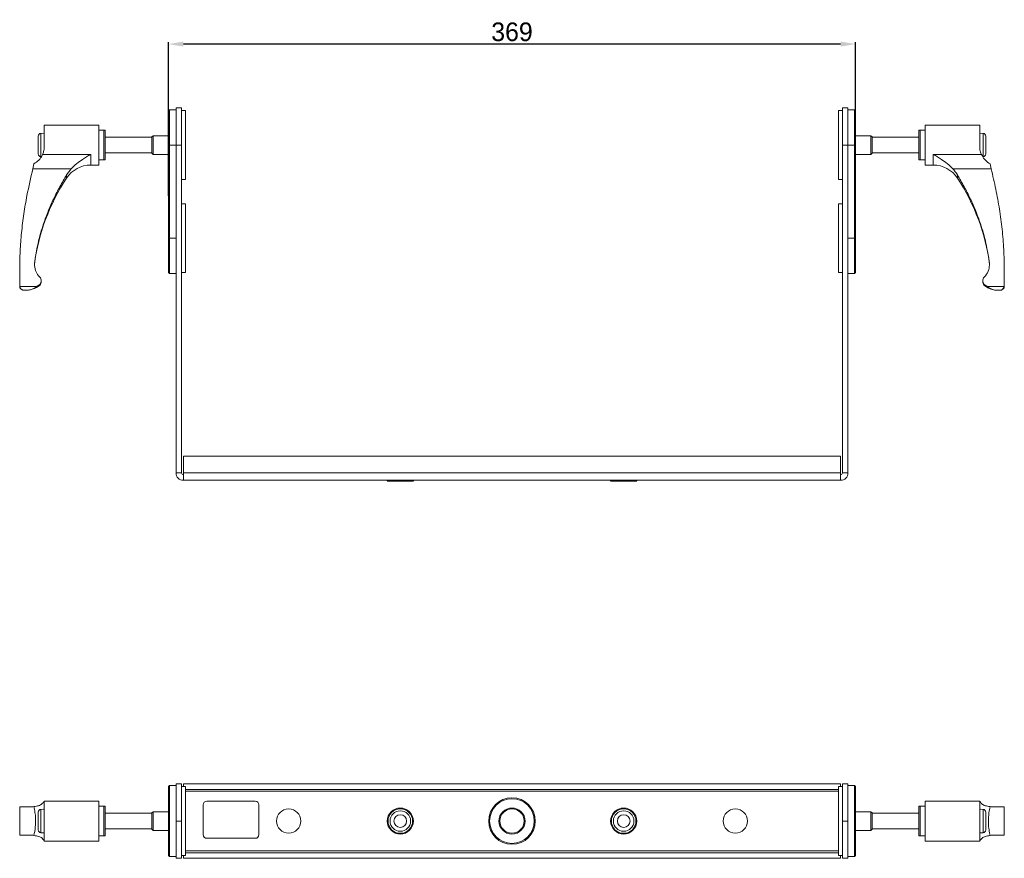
# Model space of a CAD drawing. Header units: millimetres. Extents: x -1094 to 153, y 294 to 767.
# Tile 1 of 2: x -1094 to -565, y 294 to 744. Entities that reach past the tile are written whole.
import ezdxf

# ---------------------------------------------------------------- set-up
doc = ezdxf.new("R2010")
doc.units = ezdxf.units.MM
doc.header["$PDSIZE"] = -1
doc.dimstyles.new('ISO-25', dxfattribs={"dimtxt": 2.5, "dimasz": 2.5, "dimexe": 1.25, "dimexo": 0.625, "dimtad": 1, "dimtxsty": 'Standard', "dimcen": 2.5, "dimadec": 0, "dimazin": 0, "dimtfac": 1, "dimtmove": 0, "dimatfit": 3, "dimfxl": 0, "dimarcsym": 0})

# ---------------------------------------------------------------- blocks, each defined once
blk = doc.blocks.new('*D6')
at = {"color": 0, "lineweight": -2}
for p, q in [((-1014.18, 649.75), (-1014.18, 732.29)), ((-653.18, 731.29), (-1006.18, 731.29)), ((-645.18, 644.83), (-645.18, 732.29))]:
    blk.add_line(p, q, dxfattribs=at)
at = {"color": 0}
for points in [[(-1006.18, 732.63), (-1006.18, 729.96), (-1014.18, 731.29)], [(-653.18, 732.63), (-653.18, 729.96), (-645.18, 731.29)]]:
    blk.add_solid(points, dxfattribs=at)
at = {"layer": 'Defpoints', "color": 0}
for p in [(-1014.18, 731.29), (-1014.18, 648.75), (-645.18, 643.83)]:
    blk.add_point(p, dxfattribs=at)
at = {"color": 0, "insert": (-829.68, 737.82), "char_height": 10, "attachment_point": 5}
blk.add_mtext('369', dxfattribs=at)

msp = doc.modelspace()

# ---------------------------------------------------------------- linework, layer by layer
at = {"color": 7, "linetype": 'Continuous', "lineweight": 15}
for p, q in [((-1013.68, 696.07), (-1014.18, 695.57)), ((-1014.18, 677.07), (-1014.18, 695.57)), ((-1010.18, 696.07), (-1013.68, 696.07)), ((-1013.68, 696.07), (-1013.68, 677.07)), ((-1010.18, 697.07), (-1007.18, 697.07)), ((-1010.18, 677.07), (-1010.18, 697.07)), ((-1007.18, 697.07), (-1007.18, 677.07)), ((-1005.18, 695.57), (-1007.18, 695.57)), ((-1005.18, 658.57), (-1005.18, 695.57)), ((-652.18, 695.57), (-654.18, 695.57)), ((-654.18, 695.57), (-654.18, 658.57)), ((-652.18, 697.07), (-649.18, 697.07)), ((-652.18, 677.07), (-652.18, 697.07)), ((-649.18, 697.07), (-649.18, 677.07)), ((-645.68, 696.07), (-649.18, 696.07)), ((-645.18, 695.57), (-645.68, 696.07)), ((-645.68, 677.07), (-645.68, 696.07)), ((-645.18, 695.57), (-645.18, 677.07)), ((-1051.68, 687.82), (-1080.98, 687.82)), ((-1080.98, 687.82), (-1080.98, 676.27)), ((-1051.68, 687.82), (-1051.68, 677.07)), ((-578.38, 687.82), (-607.68, 687.82)), ((-607.68, 666.32), (-607.68, 687.82)), ((-578.38, 676.27), (-578.38, 687.82)), ((-1080.98, 683.44), (-1082.76, 683.35)), ((-1048.18, 685.07), (-1051.68, 685.07)), ((-1048.98, 685.07), (-1051.68, 685.07)), ((-1048.98, 685.07), (-1048.98, 677.07)), ((-1048.18, 685.07), (-1048.18, 669.07)), ((-607.68, 685.07), (-611.18, 685.07)), ((-611.18, 669.31), (-611.18, 685.07)), ((-607.68, 685.07), (-610.38, 685.07)), ((-610.38, 669.07), (-610.38, 685.07)), ((-576.6, 683.35), (-578.38, 683.44)), ((-1084.18, 677.07), (-1084.18, 681.85)), ((-1023.18, 681.27), (-1048.18, 681.27)), ((-1022.53, 682.07), (-1023.18, 681.42)), ((-1023.18, 681.28), (-1023.18, 681.42)), ((-1023.18, 672.72), (-1023.18, 681.28)), ((-1014.18, 682.07), (-1022.53, 682.07)), ((-1022.53, 682.07), (-1022.53, 672.07)), ((-636.83, 682.07), (-645.18, 682.07)), ((-636.18, 681.42), (-636.83, 682.07)), ((-636.83, 672.07), (-636.83, 682.07)), ((-636.18, 681.42), (-636.18, 672.72)), ((-611.18, 681.27), (-636.18, 681.27)), ((-575.18, 681.85), (-575.18, 672.28)), ((-1084.18, 672.28), (-1084.18, 677.07)), ((-1081.86, 672.05), (-1056.04, 672.05)), ((-1051.68, 677.07), (-1051.68, 666.32)), ((-1048.98, 677.07), (-1048.98, 669.07)), ((-1048.18, 672.87), (-1023.18, 672.87)), ((-1023.18, 672.72), (-1022.53, 672.07)), ((-1022.53, 672.07), (-1014.18, 672.07)), ((-1014.18, 627.07), (-1014.18, 677.07)), ((-1013.68, 677.07), (-1014.18, 677.07)), ((-1013.68, 677.07), (-1010.18, 677.07)), ((-1013.68, 677.07), (-1013.68, 627.07)), ((-1007.18, 677.07), (-1010.18, 677.07)), ((-1010.18, 677.07), (-1010.18, 501.07)), ((-1007.18, 677.07), (-1007.18, 501.07)), ((-649.18, 677.07), (-652.18, 677.07)), ((-652.18, 501.07), (-652.18, 677.07)), ((-645.68, 677.07), (-649.18, 677.07)), ((-649.18, 501.07), (-649.18, 677.07)), ((-645.68, 627.07), (-645.68, 677.07)), ((-645.18, 677.07), (-645.68, 677.07)), ((-645.18, 677.07), (-645.18, 627.07)), ((-645.18, 672.07), (-636.83, 672.07)), ((-636.83, 672.07), (-636.18, 672.72)), ((-636.18, 672.87), (-611.18, 672.87)), ((-603.31, 672.05), (-577.5, 672.05)), ((-1087.13, 664.33), (-1086.55, 667)), ((-1051.68, 669.07), (-1048.18, 669.07)), ((-1051.68, 669.07), (-1048.98, 669.07)), ((-611.18, 669.07), (-611.18, 669.31)), ((-611.18, 669.07), (-607.68, 669.07)), ((-610.38, 669.07), (-607.68, 669.07)), ((-572.81, 667), (-572.23, 664.33)), ((-1066.53, 664.33), (-1087.13, 664.33)), ((-1068.98, 661.08), (-1066.53, 664.33)), ((-1056.04, 666.32), (-1051.68, 666.32)), ((-607.68, 666.32), (-603.31, 666.32)), ((-572.23, 664.33), (-592.83, 664.33)), ((-1007.18, 658.57), (-1005.18, 658.57)), ((-654.18, 658.57), (-652.18, 658.57)), ((-1005.18, 645.57), (-1007.18, 645.57)), ((-1005.18, 608.57), (-1005.18, 645.57)), ((-652.18, 645.57), (-654.18, 645.57)), ((-654.18, 645.57), (-654.18, 608.57)), ((-1013.68, 627.07), (-1014.18, 627.07)), ((-1014.18, 608.57), (-1014.18, 627.07)), ((-1013.68, 627.07), (-1013.68, 608.07)), ((-1013.68, 627.07), (-1010.18, 627.07)), ((-645.68, 627.07), (-649.18, 627.07)), ((-645.68, 608.07), (-645.68, 627.07)), ((-645.18, 627.07), (-645.68, 627.07)), ((-645.18, 627.07), (-645.18, 608.57)), ((-1094.18, 601.67), (-1094.18, 609.99)), ((-1014.18, 608.57), (-1013.68, 608.07)), ((-1007.18, 608.57), (-1005.18, 608.57)), ((-654.18, 608.57), (-652.18, 608.57)), ((-645.68, 608.07), (-645.18, 608.57)), ((-565.18, 609.99), (-565.18, 601.67)), ((-1082.62, 603.78), (-1082.62, 604.17)), ((-1013.68, 608.07), (-1010.18, 608.07)), ((-649.18, 608.07), (-645.68, 608.07)), ((-576.74, 604.17), (-576.74, 603.78)), ((-1094.1, 601.1), (-1094.18, 601.67)), ((-1094.18, 601.67), (-1094.18, 601.29)), ((-1084.91, 601.1), (-1094.1, 601.1)), ((-1092.13, 599.11), (-1091.37, 599.07)), ((-1091.38, 599.07), (-1090.84, 599.07)), ((-1083.25, 602.29), (-1084.91, 601.1)), ((-1083.25, 602.29), (-1083.25, 601.9)), ((-576.11, 601.9), (-576.11, 602.29)), ((-574.44, 601.1), (-576.11, 602.29)), ((-565.25, 601.1), (-574.44, 601.1)), ((-568.52, 599.07), (-567.97, 599.07)), ((-567.99, 599.07), (-567.23, 599.11)), ((-565.18, 601.67), (-565.25, 601.1)), ((-565.18, 601.29), (-565.18, 601.67)), ((-1006.18, 510.07), (-1006.18, 501.07)), ((-653.18, 510.07), (-1006.18, 510.07)), ((-653.18, 501.07), (-653.18, 510.07)), ((-1010.18, 501.07), (-1007.18, 501.07)), ((-1006.18, 497.07), (-1006.18, 501.07)), ((-653.18, 501.07), (-1006.18, 501.07)), ((-653.18, 501.07), (-653.18, 497.07)), ((-652.18, 501.07), (-649.18, 501.07)), ((-653.18, 497.07), (-1006.18, 497.07)), ((-896.23, 497.07), (-896.68, 496.62)), ((-882.68, 496.62), (-896.68, 496.62)), ((-882.68, 496.62), (-883.13, 497.07)), ((-776.23, 497.07), (-776.68, 496.62)), ((-762.68, 496.62), (-776.68, 496.62)), ((-762.68, 496.62), (-763.13, 497.07)), ((-1010.18, 334.1), (-1007.18, 334.1)), ((-1010.18, 314.1), (-1010.18, 334.1)), ((-1007.18, 334.1), (-1007.18, 314.1)), ((-1006.18, 334.1), (-1006.18, 332.6)), ((-653.18, 334.1), (-1006.18, 334.1)), ((-653.18, 334.1), (-653.18, 332.6)), ((-652.18, 334.1), (-649.18, 334.1)), ((-652.18, 314.1), (-652.18, 334.1)), ((-649.18, 334.1), (-649.18, 314.1)), ((-1014.18, 332.6), (-1013.68, 333.1)), ((-1014.18, 295.6), (-1014.18, 332.6)), ((-1013.68, 333.1), (-1013.68, 295.1)), ((-1013.68, 333.1), (-1010.18, 333.1)), ((-1005.18, 332.6), (-1007.18, 332.6)), ((-1005.18, 295.6), (-1005.18, 332.6)), ((-654.18, 331.1), (-1005.18, 331.1)), ((-652.18, 332.6), (-654.18, 332.6)), ((-654.18, 332.6), (-654.18, 319.66)), ((-645.68, 333.1), (-649.18, 333.1)), ((-645.68, 295.1), (-645.68, 333.1)), ((-645.68, 333.1), (-645.18, 332.6)), ((-645.18, 332.6), (-645.18, 295.6)), ((-1051.68, 324.85), (-1080.98, 324.85)), ((-1080.98, 324.85), (-1080.98, 303.35)), ((-1051.68, 324.85), (-1051.68, 303.35)), ((-995.63, 306.83), (-995.63, 322.83)), ((-993.63, 324.83), (-967.63, 324.83)), ((-965.63, 322.83), (-965.63, 306.83)), ((-578.38, 324.85), (-607.68, 324.85)), ((-607.68, 303.35), (-607.68, 324.85)), ((-578.38, 303.35), (-578.38, 324.85)), ((-1086.55, 321.91), (-1087.13, 321.7)), ((-1084.18, 309.31), (-1084.18, 318.88)), ((-1080.98, 320.48), (-1082.76, 320.38)), ((-1080.98, 320.98), (-1081.16, 320.47)), ((-1048.18, 322.1), (-1051.68, 322.1)), ((-1048.98, 322.1), (-1051.68, 322.1)), ((-1048.98, 322.1), (-1048.98, 306.1)), ((-1048.18, 322.1), (-1048.18, 306.1)), ((-1023.18, 318.3), (-1048.18, 318.3)), ((-1022.53, 319.1), (-1023.18, 318.45)), ((-1023.18, 313.03), (-1023.18, 318.45)), ((-1014.18, 319.1), (-1022.53, 319.1)), ((-1022.53, 319.1), (-1022.53, 312.87)), ((-654.18, 319.66), (-654.18, 295.6)), ((-636.83, 319.1), (-645.18, 319.1)), ((-636.18, 318.45), (-636.83, 319.1)), ((-636.83, 315.32), (-636.83, 319.1)), ((-636.18, 318.45), (-636.18, 315.16)), ((-611.18, 318.3), (-636.18, 318.3)), ((-607.68, 322.1), (-611.18, 322.1)), ((-611.18, 306.1), (-611.18, 322.1)), ((-607.68, 322.1), (-610.38, 322.1)), ((-610.38, 306.1), (-610.38, 322.1)), ((-576.6, 320.38), (-578.38, 320.48)), ((-575.18, 318.88), (-575.18, 309.31)), ((-572.23, 321.7), (-572.81, 321.91)), ((-1023.18, 309.75), (-1023.18, 313.03)), ((-1022.53, 312.87), (-1022.53, 309.1)), ((-1010.18, 314.1), (-1007.18, 314.1)), ((-1010.18, 294.1), (-1010.18, 314.1)), ((-1007.18, 314.1), (-1007.18, 294.1)), ((-652.18, 314.1), (-649.18, 314.1)), ((-652.18, 294.1), (-652.18, 314.1)), ((-649.18, 314.1), (-649.18, 294.1)), ((-636.83, 309.1), (-636.83, 315.32)), ((-636.18, 315.16), (-636.18, 309.75)), ((-1082.76, 307.81), (-1080.98, 307.72)), ((-1048.18, 309.9), (-1023.18, 309.9)), ((-1023.18, 309.75), (-1022.53, 309.1)), ((-1022.53, 309.1), (-1014.18, 309.1)), ((-645.18, 309.1), (-636.83, 309.1)), ((-636.83, 309.1), (-636.18, 309.75)), ((-636.18, 309.9), (-611.18, 309.9)), ((-578.38, 307.72), (-576.6, 307.81)), ((-578.38, 307.21), (-578.19, 307.73)), ((-1087.13, 306.5), (-1086.55, 306.28)), ((-1080.98, 303.35), (-1051.68, 303.35)), ((-1051.68, 306.1), (-1048.18, 306.1)), ((-1051.68, 306.1), (-1048.98, 306.1)), ((-967.63, 304.83), (-993.63, 304.83)), ((-611.18, 306.1), (-607.68, 306.1)), ((-610.38, 306.1), (-607.68, 306.1)), ((-607.68, 303.35), (-578.38, 303.35)), ((-572.81, 306.28), (-572.23, 306.5)), ((-654.18, 297.1), (-1005.18, 297.1)), ((-1013.68, 295.1), (-1014.18, 295.6)), ((-1013.68, 295.1), (-1010.18, 295.1)), ((-1007.18, 294.1), (-1010.18, 294.1)), ((-1007.18, 295.6), (-1005.18, 295.6)), ((-1006.18, 294.1), (-1006.18, 295.6)), ((-653.18, 294.1), (-1006.18, 294.1)), ((-654.18, 295.6), (-652.18, 295.6)), ((-653.18, 294.1), (-653.18, 295.6)), ((-649.18, 294.1), (-652.18, 294.1)), ((-645.68, 295.1), (-649.18, 295.1)), ((-645.18, 295.6), (-645.68, 295.1))]:
    msp.add_line(p, q, dxfattribs=at)
at = {"color": 8, "linetype": 'Continuous', "lineweight": 15}
for p, q in [((-1082.76, 683.35), (-1082.76, 670.78)), ((-576.6, 670.78), (-576.6, 683.35)), ((-1056.04, 672.05), (-1056.04, 666.32)), ((-603.31, 666.32), (-603.31, 672.05)), ((-1068.98, 659.36), (-1068.98, 661.08)), ((-590.38, 661.08), (-590.38, 659.36)), ((-1092.13, 599.11), (-1092.13, 599.12)), ((-567.23, 599.12), (-567.23, 599.11)), ((-1005.18, 330.1), (-654.18, 330.1)), ((-1082.76, 320.38), (-1082.76, 307.81)), ((-576.6, 307.81), (-576.6, 320.38)), ((-654.18, 298.1), (-1005.18, 298.1))]:
    msp.add_line(p, q, dxfattribs=at)
at = {"color": 7, "linetype": 'Continuous', "lineweight": 15, "flags": 128}
for points in [[(-1090.84, 599.07), (-1089.8, 599.12), (-1089.68, 599.14)], [(-570.36, 599.23), (-569.55, 599.12), (-568.51, 599.07)]]:
    msp.add_lwpolyline(points, dxfattribs=at)
at = {"color": 7, "linetype": 'Continuous', "lineweight": 15}
for centre, radius in [((-829.68, 314.1), 12.5), ((-829.68, 314.1), 12), ((-949.68, 314.1), 6.5), ((-889.68, 314.1), 7), ((-889.68, 314.1), 6.59), ((-889.68, 314.1), 5.5), ((-889.68, 314.1), 3.4), ((-829.68, 314.1), 7), ((-829.68, 314.1), 6.5), ((-769.68, 314.1), 7), ((-769.68, 314.1), 6.59), ((-769.68, 314.1), 5.5), ((-769.68, 314.1), 3.4), ((-709.68, 314.1), 6.5)]:
    msp.add_circle(centre, radius, dxfattribs=at)
for centre, radius, start, end in [((-1082.68, 681.85), 1.5, 93, 180), ((-576.68, 681.85), 1.5, 0, 87), ((-1082.68, 672.28), 1.5, 180, 267), ((-576.68, 672.28), 1.5, 273, 0), ((-1056.04, 650.82), 15.5, 90, 146.5365), ((-603.31, 650.82), 15.5, 33.4635, 90), ((-977.42, 598.85), 109.75, 146.5365, 172.6165), ((-681.94, 598.85), 109.75, 7.3835, 33.4635), ((-1085.72, 603.78), 3.1, 322.8366, 0), ((-573.64, 603.78), 3.1, 180, 217.1634), ((-1092, 601.29), 2.18, 180, 266.6485), ((-1091, 611.07), 12, 287.2599, 310.2269), ((-568.36, 611.07), 12, 229.7731, 254.2535), ((-567.36, 601.29), 2.18, 273.3515, 0), ((-1006.18, 501.07), 4, 180, 270), ((-1006.18, 501.07), 1, 180, 270), ((-653.18, 501.07), 4, 270, 0), ((-653.18, 501.07), 1, 270, 0), ((-993.63, 322.83), 2, 90, 180), ((-967.63, 322.83), 2, 0, 90), ((-1082.68, 318.88), 1.5, 93, 180), ((-576.68, 318.88), 1.5, 0, 87), ((-1082.68, 309.31), 1.5, 180, 267), ((-993.63, 306.83), 2, 180, 270), ((-967.63, 306.83), 2, 270, 0), ((-576.68, 309.31), 1.5, 273, 0)]:
    msp.add_arc(centre, radius, start, end, dxfattribs=at)
for points, knots in [([(-1086.55, 667), (-1085.63, 667.6), (-1083.8, 668.8), (-1082.45, 670.78), (-1081.95, 671.87), (-1081.86, 672.05)], [0, 0, 0, 0, 0.452318, 0.905314, 1, 1, 1, 1]), ([(-1080.98, 676.27), (-1081.04, 675.34), (-1081.15, 673.83), (-1081.66, 672.55), (-1081.86, 672.05)], [0, 0, 0, 0, 0.617512, 1, 1, 1, 1]), ([(-1056.04, 672.05), (-1056.05, 672.05), (-1056.79, 671.63), (-1058.25, 670.77), (-1060.79, 669.16), (-1063.66, 667.13), (-1065.57, 665.26), (-1066.53, 664.33)], [0, 0, 0, 0, 0.001881, 0.198509, 0.39459, 0.697682, 1, 1, 1, 1]), ([(-592.83, 664.33), (-593.78, 665.26), (-595.7, 667.13), (-598.57, 669.16), (-601.11, 670.77), (-602.57, 671.63), (-603.3, 672.05), (-603.31, 672.05)], [0, 0, 0, 0, 0.302317, 0.60541, 0.80149, 0.998119, 1, 1, 1, 1]), ([(-577.5, 672.05), (-577.8, 672.87), (-578.29, 674.19), (-578.35, 675.69), (-578.38, 676.27)], [0, 0, 0, 0, 0.618711, 1, 1, 1, 1]), ([(-577.5, 672.05), (-577.02, 671.17), (-576.07, 669.4), (-574.2, 667.78), (-573.04, 667.13), (-572.81, 667)], [0, 0, 0, 0, 0.445325, 0.890498, 1, 1, 1, 1]), ([(-1094.18, 609.99), (-1094.13, 613.34), (-1094.03, 620.02), (-1093.27, 630.06), (-1092.03, 640.07), (-1090.09, 651.54), (-1088.23, 659.58), (-1087.13, 664.33)], [0, 0, 0, 0, 0.1825438, 0.3650893, 0.5493509, 0.7336216, 1, 1, 1, 1]), ([(-592.83, 664.33), (-592.22, 663.63), (-591.33, 662.61), (-590.61, 661.45), (-590.38, 661.08)], [0, 0, 0, 0, 0.67572, 1, 1, 1, 1]), ([(-572.23, 664.33), (-571.38, 660.67), (-569.7, 653.48), (-567.71, 642.66), (-566.26, 631.86), (-565.35, 620.96), (-565.24, 613.65), (-565.18, 609.99)], [0, 0, 0, 0, 0.2053439, 0.4029886, 0.600618, 0.8003103, 1, 1, 1, 1]), ([(-1086.26, 613.4), (-1085.69, 617.02), (-1084.54, 624.3), (-1081.83, 633.7), (-1078.88, 641.68), (-1075.96, 648.3), (-1072.66, 654.78), (-1070.2, 658.98), (-1068.98, 661.08)], [0, 0, 0, 0, 0.21512, 0.432319, 0.573322, 0.714332, 0.85715, 1, 1, 1, 1]), ([(-573.1, 613.4), (-573.67, 617.02), (-574.82, 624.3), (-577.53, 633.7), (-580.47, 641.68), (-583.39, 648.3), (-586.7, 654.78), (-589.15, 658.98), (-590.38, 661.08)], [0, 0, 0, 0, 0.21512, 0.432319, 0.573322, 0.714332, 0.85715, 1, 1, 1, 1]), ([(-1086.26, 613.4), (-1086.14, 612.12), (-1085.93, 609.78), (-1084.71, 607.77), (-1084.15, 606.86)], [0, 0, 0, 0, 0.54402, 1, 1, 1, 1]), ([(-575.21, 606.86), (-574.55, 607.96), (-573.35, 609.99), (-573.18, 612.33), (-573.1, 613.4)], [0, 0, 0, 0, 0.543154, 1, 1, 1, 1]), ([(-1084.15, 606.86), (-1083.86, 606.65), (-1083.3, 606.24), (-1082.77, 605.3), (-1082.56, 604.26), (-1082.7, 603.19), (-1083.06, 602.59), (-1083.25, 602.29)], [0, 0, 0, 0, 0.1996, 0.399166, 0.599523, 0.800561, 1, 1, 1, 1]), ([(-576.11, 602.29), (-576.29, 602.59), (-576.66, 603.19), (-576.79, 604.26), (-576.59, 605.31), (-576.05, 606.24), (-575.49, 606.65), (-575.21, 606.86)], [0, 0, 0, 0, 0.2005479, 0.4010731, 0.6020809, 0.8031366, 1, 1, 1, 1]), ([(-1094.1, 601.1), (-1094.01, 600.8), (-1093.81, 600.18), (-1093.3, 599.6), (-1092.8, 599.29), (-1092.46, 599.16), (-1092.21, 599.13), (-1092.13, 599.12)], [0, 0, 0, 0, 0.281452, 0.570209, 0.8164687, 0.9399518, 1, 1, 1, 1]), ([(-1092.13, 599.12), (-1091.89, 599.1), (-1091.56, 599.08), (-1091.36, 599.07), (-1091.38, 599.07), (-1091.38, 599.07)], [0, 0, 0, 0, 0.62512, 0.89114, 1, 1, 1, 1]), ([(-1084.91, 601.1), (-1085.88, 600.52), (-1087.55, 599.52), (-1089.35, 599.18), (-1090.33, 599.08), (-1090.64, 599.07), (-1090.84, 599.07), (-1090.84, 599.07), (-1090.84, 599.07)], [0, 0, 0, 0, 0.497663, 0.856665, 0.871281, 0.980675, 0.996362, 1, 1, 1, 1]), ([(-568.52, 599.07), (-568.52, 599.07), (-568.51, 599.07), (-568.55, 599.07), (-568.64, 599.07), (-568.86, 599.08), (-569.3, 599.1), (-570.21, 599.22), (-572.01, 599.64), (-573.47, 600.52), (-574.44, 601.1)], [0, 0, 0, 0, 0.003824, 0.012129, 0.027907, 0.059512, 0.122738, 0.249135, 0.499931, 1, 1, 1, 1]), ([(-567.97, 599.07), (-567.97, 599.07), (-567.98, 599.07), (-567.8, 599.08), (-567.52, 599.1), (-567.29, 599.12), (-567.23, 599.12)], [0, 0, 0, 0, 0.1584665, 0.4018486, 0.8410272, 1, 1, 1, 1]), ([(-567.23, 599.12), (-567.15, 599.13), (-566.78, 599.18), (-566.36, 599.39), (-565.65, 599.94), (-565.39, 600.71), (-565.25, 601.1)], [0, 0, 0, 0, 0.055012, 0.269359, 0.628283, 1, 1, 1, 1]), ([(-1081.86, 323.61), (-1082.33, 323.2), (-1083.29, 322.39), (-1085.15, 322.05), (-1086.32, 321.93), (-1086.55, 321.91)], [0, 0, 0, 0, 0.445325, 0.890501, 1, 1, 1, 1]), ([(-1081.86, 323.61), (-1081.56, 323.98), (-1081.07, 324.57), (-1081, 324.75), (-1080.98, 324.82)], [0, 0, 0, 0, 0.618712, 1, 1, 1, 1]), ([(-578.38, 324.82), (-578.31, 324.68), (-578.2, 324.46), (-577.69, 323.84), (-577.5, 323.61)], [0, 0, 0, 0, 0.617513, 1, 1, 1, 1]), ([(-572.81, 321.91), (-573.73, 322.02), (-575.56, 322.25), (-576.91, 322.95), (-577.41, 323.51), (-577.5, 323.61)], [0, 0, 0, 0, 0.452317, 0.905315, 1, 1, 1, 1]), ([(-1094.18, 321.7), (-1094.18, 319.16), (-1094.18, 314.1), (-1094.18, 309.03), (-1094.18, 306.5)], [0, 0, 0, 0, 0.5, 1, 1, 1, 1]), ([(-1087.13, 321.7), (-1087.98, 321.7), (-1089.65, 321.7), (-1091.65, 321.7), (-1093.09, 321.7), (-1094.01, 321.7), (-1094.12, 321.7), (-1094.18, 321.7)], [0, 0, 0, 0, 0.205344, 0.402989, 0.600618, 0.80031, 1, 1, 1, 1]), ([(-1086.55, 306.28), (-1086.26, 307.8), (-1085.67, 310.86), (-1085.51, 315.09), (-1085.95, 318.78), (-1086.35, 320.87), (-1086.55, 321.91)], [0, 0, 0, 0, 0.294942, 0.594671, 0.796621, 1, 1, 1, 1]), ([(-578.18, 320.47), (-578.27, 320.66), (-578.37, 320.89), (-578.38, 320.97), (-578.38, 320.98)], [0, 0, 0, 0, 0.805229, 1, 1, 1, 1]), ([(-572.81, 321.91), (-573.1, 320.39), (-573.68, 317.33), (-573.85, 313.1), (-573.41, 309.41), (-573.01, 307.33), (-572.81, 306.28)], [0, 0, 0, 0, 0.294942, 0.594671, 0.796621, 1, 1, 1, 1]), ([(-565.18, 321.7), (-565.23, 321.7), (-565.32, 321.7), (-566.09, 321.7), (-567.32, 321.7), (-569.27, 321.7), (-571.13, 321.7), (-572.23, 321.7)], [0, 0, 0, 0, 0.182544, 0.365089, 0.549351, 0.733622, 1, 1, 1, 1]), ([(-565.18, 306.5), (-565.18, 309.03), (-565.18, 314.1), (-565.18, 319.16), (-565.18, 321.7)], [0, 0, 0, 0, 0.5, 1, 1, 1, 1]), ([(-1081.18, 307.73), (-1081.09, 307.54), (-1080.98, 307.3), (-1080.98, 307.23), (-1080.98, 307.21)], [0, 0, 0, 0, 0.805229, 1, 1, 1, 1]), ([(-1094.18, 306.5), (-1094.13, 306.5), (-1094.03, 306.5), (-1093.27, 306.5), (-1092.03, 306.5), (-1090.09, 306.5), (-1088.23, 306.5), (-1087.13, 306.5)], [0, 0, 0, 0, 0.1825438, 0.3650893, 0.5493509, 0.7336216, 1, 1, 1, 1]), ([(-1086.55, 306.28), (-1085.63, 306.17), (-1083.8, 305.94), (-1082.45, 305.24), (-1081.95, 304.68), (-1081.86, 304.59)], [0, 0, 0, 0, 0.452318, 0.905314, 1, 1, 1, 1]), ([(-1080.98, 303.38), (-1081.04, 303.51), (-1081.15, 303.73), (-1081.66, 304.35), (-1081.86, 304.59)], [0, 0, 0, 0, 0.617512, 1, 1, 1, 1]), ([(-577.5, 304.59), (-577.8, 304.22), (-578.29, 303.62), (-578.35, 303.44), (-578.38, 303.38)], [0, 0, 0, 0, 0.618711, 1, 1, 1, 1]), ([(-577.5, 304.59), (-577.02, 304.99), (-576.07, 305.8), (-574.2, 306.15), (-573.04, 306.26), (-572.81, 306.28)], [0, 0, 0, 0, 0.445325, 0.890498, 1, 1, 1, 1]), ([(-572.23, 306.5), (-571.38, 306.5), (-569.7, 306.5), (-567.71, 306.5), (-566.26, 306.5), (-565.35, 306.5), (-565.24, 306.5), (-565.18, 306.5)], [0, 0, 0, 0, 0.2053439, 0.4029886, 0.600618, 0.8003103, 1, 1, 1, 1])]:
    msp.add_open_spline(points, degree=3, knots=knots, dxfattribs=at)

# ---------------------------------------------------------------- dimensions: what is measured, and where the dimension line sits
dim = msp.add_linear_dim(base=(-1014.18, 731.29), p1=(-645.18, 643.83), p2=(-1014.18, 648.75), dimstyle='ISO-25', override={"dimtxt": 10, "dimasz": 8, "dimexe": 1, "dimexo": 1, "dimgap": 1.524, "dimtoh": 1, "dimdec": 0, "dimzin": 0, "dimadec": 2, "dimtol": 0, "dimlim": 0, "dimtp": 0, "dimtm": 0, "dimtfac": 1, "dimtdec": 2, "dimtolj": 0, "dimtzin": 0})
dim.commit()
dim.dimension.update_dxf_attribs({"geometry": '*D6', "text_midpoint": (-829.68, 737.82)})

doc.saveas('drawing.dxf')
